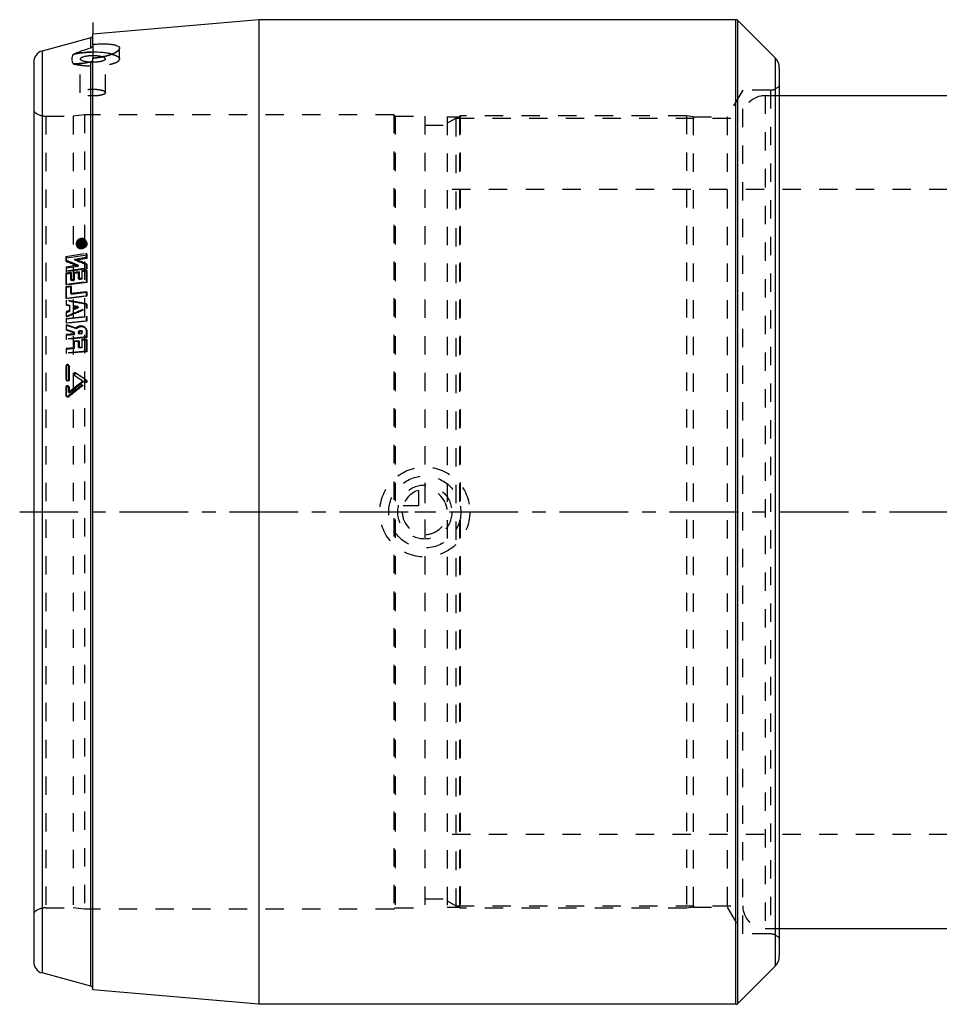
# Model space of a CAD drawing. Header units: millimetres. Extents: x 44 to 956, y 318 to 682.
# Tile 1 of 3: x 44 to 371, y 324 to 674. Entities that reach past the tile are written whole.
import ezdxf

# ---------------------------------------------------------------- set-up
doc = ezdxf.new("R2010")
doc.units = ezdxf.units.MM
doc.header["$LTSCALE"] = 65.185185
doc.linetypes.add('CENTER', pattern=[0.6, 0.375, -0.075, 0.075, -0.075])
doc.linetypes.add('HIDDEN', pattern=[0.2, 0.1, -0.1])
for name, color, linetype in [('FASEN', 7, 'CONTINUOUS'), ('KOERPER', 7, 'CONTINUOUS'), ('KONST.EL_MIT_GEO', 7, 'CONTINUOUS'), ('KURVEN', 7, 'CONTINUOUS'), ('L1', 7, 'CONTINUOUS')]:
    doc.layers.add(name, color=color, linetype=linetype)

msp = doc.modelspace()

# ---------------------------------------------------------------- linework, layer by layer
at = {"layer": 'FASEN', "color": 8, "linetype": 'HIDDEN'}
for p, q in [((196, 636.77), (199, 638.5)), ((199, 638.5), (199, 358.5)), ((196, 360.23), (199, 358.5))]:
    msp.add_line(p, q, dxfattribs=at)
at = {"layer": 'KOERPER', "color": 8, "linetype": 'HIDDEN'}
msp.add_line((309, 350.5), (314, 350.5), dxfattribs=at)
at = {"layer": 'KOERPER', "color": 7, "linetype": 'Continuous'}
msp.add_line((314, 350.5), (686, 350.5), dxfattribs=at)
at = {"layer": 'KONST.EL_MIT_GEO', "color": 7, "linetype": 'Continuous'}
for p, q in [((129, 673.5), (70, 668.34)), ((129, 673.5), (129, 323.5)), ((298.59, 673.5), (129, 673.5)), ((298.59, 323.5), (298.59, 673.5)), ((299.29, 323.79), (299.29, 673.21)), ((299.29, 673.21), (312.54, 659.96)), ((69.26, 667), (51.96, 662.36)), ((69.26, 663.45), (69.26, 667)), ((70, 664.39), (70, 668.34)), ((51.96, 662.36), (51.96, 334.64)), ((49, 658.5), (49, 338.5)), ((69.26, 330), (69.26, 658.55)), ((70, 328.66), (70, 659.84)), ((312.54, 659.96), (312.54, 337.04)), ((314, 656.43), (314, 340.57)), ((314, 646.5), (488.43, 646.5)), ((314, 350.5), (686, 350.5)), ((299.29, 323.79), (312.54, 337.04)), ((69.26, 330), (51.96, 334.64)), ((129, 323.5), (70, 328.66)), ((298.59, 323.5), (129, 323.5))]:
    msp.add_line(p, q, dxfattribs=at)
at = {"layer": 'KONST.EL_MIT_GEO', "color": 2, "linetype": 'CENTER'}
for p, q in [((70, 672.54), (70, 668.34)), ((70, 664.39), (70, 659.84))]:
    msp.add_line(p, q, dxfattribs=at)
at = {"layer": 'KONST.EL_MIT_GEO', "color": 8, "linetype": 'HIDDEN'}
for p, q in [((79.5, 659.52), (79.5, 663.35)), ((65.55, 647.54), (65.55, 659.52)), ((74.45, 647.54), (74.45, 659.52)), ((301, 648.5), (295.52, 639)), ((301, 348.5), (301, 648.5)), ((310.88, 648.5), (301, 648.5)), ((310.88, 648.5), (310.88, 348.5)), ((309, 646.5), (309, 350.5)), ((309, 646.5), (314, 646.5)), ((53.28, 639.2), (53.28, 357.8)), ((53.28, 639.2), (63, 639.2)), ((67, 639.7), (63, 639.2)), ((63, 639.2), (63, 357.8)), ((67, 639.7), (67, 357.3)), ((177, 639.7), (67, 639.7)), ((177, 639.7), (177, 357.3)), ((177, 639.7), (177.5, 639.2)), ((177.5, 639.2), (177.5, 357.8)), ((177.5, 639.2), (188, 639.2)), ((188, 639.2), (188, 357.8)), ((196, 639), (196, 358)), ((196, 639), (200.3, 639)), ((199, 638.5), (301, 638.5)), ((200.3, 639), (200.6, 639.3)), ((200.3, 639), (200.3, 358)), ((200.6, 639.3), (200.6, 357.7)), ((281, 639.3), (200.6, 639.3)), ((281, 639.3), (281, 357.7)), ((283.4, 639), (281, 639.3)), ((283.4, 639), (283.4, 358)), ((283.4, 639), (295.52, 639)), ((295.52, 639), (295.52, 358)), ((188, 636), (196, 636)), ((804, 613.1), (196, 613.1)), ((64.16, 593.43), (64.44, 592.8)), ((64.55, 593.61), (64.83, 592.97)), ((64.88, 594.42), (65.17, 593.75)), ((65.79, 594.4), (64.88, 594.42)), ((64.88, 594.42), (64.88, 594.18)), ((64.88, 594.18), (65.17, 593.53)), ((64.88, 594.18), (65.7, 594.16)), ((64.88, 593.91), (65.7, 594.05)), ((64.88, 593.91), (65.17, 593.27)), ((64.88, 593.91), (64.89, 593.68)), ((64.89, 593.68), (65.85, 593.84)), ((64.89, 593.68), (65.17, 593.04)), ((65.17, 593.53), (65.17, 593.75)), ((65.17, 593.75), (66.08, 593.74)), ((65.99, 593.51), (65.17, 593.53)), ((65.17, 593.27), (65.99, 593.4)), ((67.08, 593.35), (65.17, 593.04)), ((65.17, 593.04), (65.17, 593.27)), ((65.7, 594.16), (65.99, 593.51)), ((65.7, 594.16), (65.7, 594.05)), ((65.7, 594.05), (65.99, 593.4)), ((65.79, 594.4), (66.08, 593.74)), ((65.85, 593.84), (66.07, 593.87)), ((65.98, 594.21), (66.26, 593.56)), ((65.98, 594.09), (65.98, 594.21)), ((65.98, 594.09), (66.52, 594.18)), ((65.98, 594.09), (66.26, 593.44)), ((65.99, 593.4), (65.99, 593.51)), ((66.07, 593.87), (66.36, 593.92)), ((66.11, 594.58), (66.38, 594.62)), ((66.11, 594.58), (66.4, 593.91)), ((66.11, 594.35), (66.39, 594.39)), ((66.11, 594.35), (66.4, 593.69)), ((66.26, 593.56), (66.26, 593.44)), ((66.26, 593.44), (66.81, 593.53)), ((66.36, 593.92), (66.59, 593.96)), ((66.38, 594.62), (66.81, 593.65)), ((66.39, 594.39), (66.67, 593.73)), ((66.4, 593.91), (66.67, 593.96)), ((66.67, 593.73), (66.4, 593.69)), ((66.8, 593.68), (66.52, 594.33)), ((66.52, 594.3), (66.52, 594.18)), ((66.52, 594.18), (66.81, 593.53)), ((66.59, 593.96), (66.67, 593.97)), ((66.67, 593.97), (66.8, 593.99)), ((67.06, 593.78), (66.78, 594.44)), ((66.8, 594.34), (67.08, 593.69)), ((66.8, 593.99), (66.8, 594.34)), ((66.8, 593.99), (67.08, 593.35)), ((66.81, 593.53), (66.81, 593.65)), ((67.08, 593.69), (67.08, 593.35)), ((67.42, 594.1), (67.13, 594.77)), ((67.81, 594.27), (67.52, 594.94)), ((60.42, 589.35), (67.67, 590.47)), ((60.42, 589.35), (60.66, 588.83)), ((60.66, 588.83), (67.9, 589.96)), ((60.66, 587.47), (60.66, 588.83)), ((63.53, 588.41), (67.68, 589.04)), ((63.53, 588.41), (63.76, 587.94)), ((67.9, 588.57), (63.76, 587.94)), ((67.67, 590.47), (67.9, 589.96)), ((67.68, 589.04), (67.9, 588.57)), ((67.9, 589.96), (67.9, 588.57)), ((60.44, 587.94), (60.66, 587.47)), ((60.46, 585.7), (64.61, 586.31)), ((60.46, 585.7), (60.66, 585.28)), ((60.47, 584.27), (67.71, 585.32)), ((60.66, 585.28), (64.81, 585.9)), ((60.66, 583.89), (60.66, 585.28)), ((67.9, 584.93), (60.66, 583.89)), ((64.61, 586.31), (64.81, 585.9)), ((66.08, 584.36), (67.72, 584.59)), ((67.7, 586.77), (67.9, 586.35)), ((67.71, 585.32), (67.9, 584.93)), ((67.72, 584.59), (67.9, 584.22)), ((67.9, 586.35), (67.9, 584.93)), ((60.47, 584.27), (60.66, 583.89)), ((60.48, 583.55), (62.12, 583.79)), ((60.48, 583.55), (60.66, 583.18)), ((60.66, 583.18), (62.3, 583.42)), ((60.66, 579.15), (60.66, 583.18)), ((62.12, 583.79), (62.3, 583.42)), ((62.13, 581.13), (63.3, 581.29)), ((62.13, 581.13), (62.3, 580.81)), ((62.3, 583.42), (62.3, 580.81)), ((63.28, 583.71), (64.92, 583.95)), ((63.28, 583.71), (63.46, 583.35)), ((63.3, 581.29), (63.46, 580.97)), ((63.46, 583.35), (65.1, 583.58)), ((63.46, 580.97), (63.46, 583.35)), ((64.92, 583.95), (65.1, 583.58)), ((64.94, 581.52), (66.1, 581.68)), ((64.94, 581.52), (65.1, 581.2)), ((65.1, 583.58), (65.1, 581.2)), ((65.1, 581.2), (66.26, 581.36)), ((66.08, 584.36), (66.26, 583.99)), ((66.1, 581.68), (66.26, 581.36)), ((66.26, 583.99), (67.9, 584.22)), ((66.26, 581.36), (66.26, 583.99)), ((67.9, 584.22), (67.9, 580.13)), ((60.5, 579.45), (67.75, 580.42)), ((60.5, 579.45), (60.66, 579.15)), ((60.51, 578.71), (62.15, 578.93)), ((60.51, 578.71), (60.66, 578.43)), ((67.9, 580.13), (60.66, 579.15)), ((60.66, 578.43), (62.3, 578.65)), ((60.66, 574.29), (60.66, 578.43)), ((62.15, 578.93), (62.3, 578.65)), ((62.3, 580.81), (63.46, 580.97)), ((62.3, 578.65), (62.3, 575.97)), ((67.75, 580.42), (67.9, 580.13)), ((60.52, 574.53), (67.77, 575.44)), ((60.52, 574.53), (60.66, 574.29)), ((67.9, 575.2), (60.66, 574.29)), ((62.16, 576.23), (67.76, 576.94)), ((62.16, 576.23), (62.3, 575.97)), ((62.3, 575.97), (67.9, 576.69)), ((67.76, 576.94), (67.9, 576.69)), ((67.77, 575.44), (67.9, 575.2)), ((67.9, 576.69), (67.9, 575.2)), ((60.52, 573.79), (60.66, 573.55)), ((60.53, 572.22), (60.66, 571.99)), ((60.66, 571.99), (60.66, 573.55)), ((61.69, 572.01), (61.82, 571.79)), ((61.82, 569.94), (61.82, 571.79)), ((63.33, 570.84), (63.33, 571.72)), ((63.33, 571.72), (63.46, 571.5)), ((63.33, 570.84), (63.46, 570.62)), ((63.46, 571.5), (63.46, 570.62)), ((64.8, 571.45), (64.93, 571.23)), ((67.77, 571.09), (67.77, 572.5)), ((67.77, 572.5), (67.9, 572.29)), ((67.77, 571.09), (67.9, 570.88)), ((67.9, 572.29), (67.9, 570.88)), ((60.53, 569.67), (60.53, 568.08)), ((60.53, 569.67), (60.66, 569.46)), ((60.53, 567.32), (67.77, 568.12)), ((60.53, 568.08), (60.66, 567.88)), ((60.53, 567.32), (60.53, 565.79)), ((60.53, 567.32), (60.66, 567.12)), ((60.66, 567.88), (60.66, 569.46)), ((60.66, 567.12), (67.9, 567.92)), ((60.66, 565.59), (60.66, 567.12)), ((61.69, 570.15), (61.82, 569.94)), ((67.77, 566.57), (67.77, 568.12)), ((67.77, 568.12), (67.9, 567.92)), ((67.9, 567.92), (67.9, 566.37)), ((60.53, 565.79), (67.77, 566.57)), ((60.53, 565.79), (60.66, 565.59)), ((60.53, 565.03), (60.66, 564.83)), ((67.9, 566.37), (60.66, 565.59)), ((60.66, 563.14), (60.66, 564.83)), ((64.01, 563.86), (64.14, 563.67)), ((67.56, 563.62), (67.43, 563.82)), ((67.77, 566.57), (67.9, 566.37)), ((67.76, 560.71), (60.51, 560.02)), ((60.51, 560.02), (60.66, 559.82)), ((60.52, 563.33), (60.66, 563.14)), ((63.32, 561.85), (60.52, 561.57)), ((60.52, 561.57), (60.66, 561.38)), ((60.66, 561.38), (63.46, 561.65)), ((60.66, 559.82), (60.66, 561.38)), ((67.9, 560.52), (60.66, 559.82)), ((63.32, 562.38), (63.46, 562.19)), ((63.32, 562.38), (63.32, 561.85)), ((63.32, 561.85), (63.46, 561.65)), ((63.46, 561.65), (63.46, 562.19)), ((64.96, 562.44), (65.1, 562.25)), ((64.96, 562.01), (64.96, 562.44)), ((66.12, 562.12), (64.96, 562.01)), ((64.96, 562.01), (65.1, 561.82)), ((65.1, 562.25), (65.1, 561.82)), ((65.1, 561.82), (66.26, 561.93)), ((66.17, 562.65), (66.03, 562.84)), ((66.12, 562.56), (66.26, 562.36)), ((66.12, 562.56), (66.12, 562.12)), ((66.12, 562.12), (66.26, 561.93)), ((66.26, 561.93), (66.26, 562.36)), ((67.76, 562.72), (67.9, 562.53)), ((67.76, 560.71), (67.9, 560.52)), ((67.9, 562.53), (67.9, 560.52)), ((63.3, 556.88), (60.5, 556.63)), ((60.5, 556.63), (60.66, 556.43)), ((60.66, 556.43), (63.46, 556.68)), ((63.3, 556.88), (63.46, 556.68)), ((64.95, 559.4), (63.31, 559.24)), ((63.31, 559.24), (63.46, 559.05)), ((63.46, 559.05), (65.1, 559.2)), ((63.46, 556.68), (63.46, 559.05)), ((66.1, 557.13), (64.94, 557.03)), ((64.94, 557.03), (65.1, 556.83)), ((64.95, 559.4), (65.1, 559.2)), ((65.1, 559.2), (65.1, 556.83)), ((65.1, 556.83), (66.26, 556.93)), ((66.1, 557.13), (66.26, 556.93)), ((67.75, 559.92), (66.11, 559.77)), ((66.11, 559.77), (66.26, 559.57)), ((66.26, 559.57), (67.9, 559.72)), ((66.26, 556.93), (66.26, 559.57)), ((67.75, 559.92), (67.9, 559.72)), ((67.9, 559.72), (67.9, 555.48)), ((67.73, 555.68), (60.49, 555.06)), ((60.49, 555.06), (60.66, 554.86)), ((60.66, 554.86), (60.66, 556.43)), ((67.9, 555.48), (60.66, 554.86)), ((67.73, 555.68), (67.9, 555.48)), ((60.45, 550.4), (60.66, 550.18)), ((60.66, 545.49), (60.66, 550.18)), ((61.5, 550.55), (61.29, 550.76)), ((61.41, 550.47), (61.62, 550.25)), ((61.62, 550.25), (61.62, 545.56)), ((63.34, 547.15), (63.58, 546.92)), ((63.4, 547.1), (63.63, 546.88)), ((63.98, 547.9), (64.21, 547.67)), ((60.38, 542.89), (60.66, 542.66)), ((60.41, 545.72), (60.66, 545.49)), ((60.56, 545.39), (60.81, 545.16)), ((60.66, 539.81), (60.66, 542.66)), ((61.46, 543.06), (61.18, 543.29)), ((61.34, 542.95), (61.62, 542.72)), ((61.37, 545.78), (61.62, 545.56)), ((61.62, 542.72), (61.62, 540.81)), ((66.37, 545.08), (66.63, 544.85)), ((67.45, 545.54), (67.71, 545.31)), ((67.45, 544.76), (67.71, 544.53)), ((67.75, 545.27), (67.5, 545.51)), ((60.35, 540.05), (60.66, 539.81)), ((60.53, 539.68), (60.84, 539.45)), ((61.11, 539.71), (61.43, 539.47)), ((61.32, 541.05), (61.62, 540.81)), ((804, 383.9), (196, 383.9)), ((188, 361), (196, 361)), ((53.28, 357.8), (63, 357.8)), ((67, 357.3), (63, 357.8)), ((177, 357.3), (67, 357.3)), ((177, 357.3), (177.5, 357.8)), ((177.5, 357.8), (188, 357.8)), ((196, 358), (200.3, 358)), ((199, 358.5), (301, 358.5)), ((200.3, 358), (200.6, 357.7)), ((281, 357.7), (200.6, 357.7)), ((283.4, 358), (281, 357.7)), ((283.4, 358), (295.52, 358)), ((295.52, 358), (301, 348.5)), ((309, 350.5), (314, 350.5)), ((310.88, 348.5), (301, 348.5))]:
    msp.add_line(p, q, dxfattribs=at)
at = {"layer": 'KONST.EL_MIT_GEO', "color": 7, "linetype": 'Continuous'}
for centre, radius, start, end in [((298.59, 672.5), 1, 45, 90), ((69, 667.96), 1, 285, 360), ((53, 658.5), 4, 105, 180), ((309, 656.43), 5, 0, 45), ((309, 340.57), 5, 315, 360), ((53, 338.5), 4, 180, 255), ((69, 329.04), 1, 0, 75), ((298.59, 324.5), 1, 270, 315)]:
    msp.add_arc(centre, radius, start, end, dxfattribs=at)
at = {"layer": 'KONST.EL_MIT_GEO', "color": 8, "linetype": 'HIDDEN'}
for centre, radius, start, end in [((78.86, 663.35), 0.643, 357.3354, 359.9948), ((61.93, 689.75), 32.05, 282.1466, 283.0031), ((69.93, 674), 15.64, 265.3974, 266.7901), ((70, 675.32), 16.95, 266.8118, 270.0053), ((69.97, 674.62), 16.26, 266.7833, 267.2374), ((61.83, 690.2), 32.51, 283.0015, 283.2094), ((70, 675.24), 16.88, 267.2444, 270.0144), ((63.71, 669.07), 11.24, 266.3527, 267.5288), ((310.88, 652.5), 4, 270, 321.3178), ((309, 638.5), 8, 90, 180), ((53.28, 645.2), 6, 224.427, 270), ((-66.67, 252), 360.73, 68.1299, 68.8419), ((-68.76, 251.26), 360.62, 68.2953, 69.0067), ((-49.3, 291.05), 316.15, 68.8431, 69.6472), ((-46.78, 292.58), 315.37, 68.6751, 69.4821), ((-1808.23, 570.36), 1876, 0.30747, 0.43473), ((-1753, 569.62), 1813.53, 0.31051, 0.44026), ((-1856.14, 569.06), 1916.67, 0.16365, 0.28866), ((-57.12, -111.57), 695.38, 79.65342, 80.25997), ((-449.64, 1804.03), 1337.11, 292.42952, 292.76574), ((-49.87, -78.96), 661.81, 79.7491, 80.38583), ((-499.06, 1926.89), 1469.76, 292.38461, 292.69038), ((-60.26, -112.34), 695.14, 79.6356, 79.75864), ((-53.6, -82.45), 664.34, 79.72268, 79.85134), ((-94.03, 97.18), 492.72, 71.2916, 71.7181), ((-89.04, 110.63), 478.23, 71.3181, 71.7579), ((-97, 94.67), 494.42, 71.0789, 71.4214), ((-92.93, 105.52), 482.7, 71.0953, 71.4465), ((63.63, 547.45), 0.417, 226.2409, 236.0478), ((-159.25, 216.06), 398.95, 55.56, 56.0768), ((63.87, 547.23), 0.423, 226.238, 236.1617), ((-175.44, 189.86), 429.67, 55.7095, 56.1922), ((-158.07, 216.73), 398.72, 55.555, 56.159), ((-171.83, 194.21), 425.03, 55.6967, 56.2666), ((-583.55, 1354.44), 1038.93, 308.35263, 308.79971), ((-588.42, 1360.88), 1046.08, 308.39765, 308.75189), ((-586.58, 1350.72), 1038.28, 308.61701, 309.06225), ((-591.16, 1356.73), 1044.91, 308.66177, 309.01482), ((67.22, 545.2), 0.414, 47.8993, 55.5272), ((67.47, 544.96), 0.42, 47.8983, 55.6684), ((53.28, 351.8), 6, 90, 135.573), ((309, 358.5), 8, 180, 270), ((310.88, 344.5), 4, 38.6822, 90)]:
    msp.add_arc(centre, radius, start, end, dxfattribs=at)
at = {"layer": 'KONST.EL_MIT_GEO', "color": 7, "linetype": 'Continuous'}
for points, knots in [([(63, 661.18), (63.43, 661.4), (64.38, 661.82), (66.45, 662.62), (68.11, 663.13), (69.26, 663.45)], [0, 0, 0, 0, 0.2197, 0.465136, 1, 1, 1, 1]), ([(76.72, 661.25), (76.23, 661.38), (75.18, 661.6), (72.87, 661.9), (69.81, 662.03), (66.76, 661.87), (64.49, 661.54), (63.47, 661.31), (63, 661.18)], [0, 0, 0, 0, 0.109486, 0.233099, 0.504178, 0.773053, 0.89402, 1, 1, 1, 1]), ([(70, 664.39), (70, 664.29), (69.96, 664.07), (69.81, 663.79), (69.56, 663.57), (69.36, 663.48), (69.26, 663.45)], [0, 0, 0, 0, 0.246127, 0.494299, 0.745829, 1, 1, 1, 1]), ([(70, 664.75), (70.62, 664.81), (71.83, 664.88), (73.58, 664.92), (75.21, 664.88), (76.63, 664.76), (77.81, 664.55), (78.61, 664.3), (79.08, 664.03), (79.32, 663.83), (79.47, 663.6), (79.5, 663.43), (79.5, 663.35)], [0, 0, 0, 0, 0.184984, 0.36244, 0.52604, 0.670145, 0.790174, 0.883248, 0.919718, 0.950173, 0.976084, 1, 1, 1, 1]), ([(79.5, 663.35), (79.5, 663.27), (79.46, 663.09), (79.31, 662.83), (79.08, 662.56), (78.62, 662.17), (77.83, 661.71), (76.65, 661.2), (75.22, 660.74), (73.6, 660.34), (71.84, 660.03), (70.62, 659.89), (70, 659.84)], [0, 0, 0, 0, 0.024003, 0.051842, 0.085132, 0.124647, 0.222979, 0.345929, 0.490084, 0.650812, 0.822734, 1, 1, 1, 1]), ([(63, 661.18), (62.85, 660.92), (62.62, 660.38), (62.5, 659.52), (62.62, 658.65), (62.85, 658.12), (63, 657.85)], [0, 0, 0, 0, 0.258161, 0.5, 0.741839, 1, 1, 1, 1]), ([(69.26, 658.55), (68.14, 658.28), (66.5, 657.99), (64.4, 657.82), (63.44, 657.83), (63, 657.85)], [0, 0, 0, 0, 0.546713, 0.788947, 1, 1, 1, 1]), ([(73.28, 660.29), (72.94, 660.39), (72.19, 660.54), (70.98, 660.66), (69.69, 660.68), (68.62, 660.62), (67.8, 660.52), (67.25, 660.43), (66.76, 660.31), (66.35, 660.18), (66.01, 660.04), (65.76, 659.88), (65.59, 659.71), (65.55, 659.58), (65.55, 659.52)], [0, 0, 0, 0, 0.130642, 0.284092, 0.447896, 0.608444, 0.68332, 0.752528, 0.814727, 0.868813, 0.914023, 0.950125, 0.977863, 1, 1, 1, 1]), ([(68.68, 658.42), (68.25, 658.45), (67.65, 658.52), (66.9, 658.68), (66.44, 658.82), (66.07, 658.97), (65.79, 659.13), (65.6, 659.31), (65.55, 659.45), (65.55, 659.52)], [0, 0, 0, 0, 0.366931, 0.526631, 0.665863, 0.782239, 0.874761, 0.945, 1, 1, 1, 1]), ([(69.26, 658.55), (69.46, 658.6), (69.85, 658.83), (70, 659.27), (70, 659.47)], [0, 0, 0, 0, 0.50358, 1, 1, 1, 1])]:
    msp.add_open_spline(points, degree=3, knots=knots, dxfattribs=at)
at = {"layer": 'KONST.EL_MIT_GEO', "color": 8, "linetype": 'HIDDEN'}
for points, knots in [([(63, 661.18), (63.72, 661.38), (65.33, 661.7), (67.9, 661.95), (70.66, 662), (72.95, 661.88), (74.7, 661.66), (75.87, 661.46), (76.91, 661.22), (77.8, 660.94), (78.52, 660.63), (78.99, 660.33), (79.26, 660.08), (79.43, 659.85), (79.5, 659.64), (79.5, 659.52)], [0, 0, 0, 0, 0.130601, 0.28402, 0.447807, 0.608346, 0.68322, 0.752428, 0.814627, 0.868714, 0.913924, 0.950026, 0.964873, 0.977865, 1, 1, 1, 1]), ([(74.04, 660.46), (74.79, 660.63), (75.85, 660.92), (77.16, 661.42), (77.95, 661.79), (78.6, 662.17), (79.16, 662.61), (79.49, 663.05), (79.5, 663.32)], [0, 0, 0, 0, 0.360738, 0.517778, 0.655816, 0.773026, 0.868571, 1, 1, 1, 1]), ([(63, 657.85), (63.72, 657.65), (65.33, 657.34), (67.9, 657.08), (70.66, 657.03), (72.95, 657.16), (74.7, 657.37), (75.87, 657.57), (76.91, 657.82), (77.8, 658.1), (78.52, 658.41), (78.99, 658.7), (79.26, 658.96), (79.43, 659.19), (79.5, 659.39), (79.5, 659.52)], [0, 0, 0, 0, 0.130601, 0.28402, 0.447807, 0.608346, 0.68322, 0.752428, 0.814627, 0.868714, 0.913924, 0.950026, 0.964873, 0.977865, 1, 1, 1, 1]), ([(63.23, 657.84), (63.62, 657.83), (64.46, 657.83), (66.29, 657.97), (67.71, 658.21), (68.68, 658.42)], [0, 0, 0, 0, 0.215646, 0.458153, 1, 1, 1, 1]), ([(74.45, 659.52), (74.45, 659.7), (74.21, 659.91), (73.92, 660.07), (73.6, 660.2), (73.11, 660.35), (72.44, 660.49), (71.68, 660.59), (70.86, 660.65), (70, 660.68), (69.14, 660.65), (68.32, 660.59), (67.56, 660.49), (66.89, 660.35), (66.4, 660.2), (66.08, 660.07), (65.79, 659.91), (65.55, 659.7), (65.55, 659.52)], [0, 0, 0, 0, 0.058325, 0.080657, 0.106316, 0.167201, 0.239532, 0.321023, 0.408881, 0.5, 0.591119, 0.678977, 0.760468, 0.832799, 0.893684, 0.919343, 0.941675, 1, 1, 1, 1]), ([(70, 659.84), (70.35, 659.86), (71.7, 660), (73.05, 660.23), (74.04, 660.46)], [0, 0, 0, 0, 0.256049, 1, 1, 1, 1]), ([(74.45, 659.52), (74.45, 659.33), (74.21, 659.12), (73.92, 658.97), (73.6, 658.83), (73.11, 658.68), (72.44, 658.55), (71.68, 658.44), (70.86, 658.38), (70.29, 658.36), (70, 658.36)], [0, 0, 0, 0, 0.11665, 0.161314, 0.212631, 0.334401, 0.479065, 0.642047, 0.817763, 1, 1, 1, 1]), ([(74.45, 659.52), (74.45, 659.59), (74.4, 659.71), (74.28, 659.84), (74.08, 659.99), (73.75, 660.15), (73.45, 660.25), (73.28, 660.29)], [0, 0, 0, 0, 0.153101, 0.248529, 0.361149, 0.642793, 1, 1, 1, 1]), ([(74.45, 647.54), (74.45, 647.72), (74.21, 647.93), (73.92, 648.09), (73.6, 648.23), (73.11, 648.37), (72.44, 648.51), (71.68, 648.61), (70.86, 648.68), (70, 648.7), (69.14, 648.68), (68.32, 648.61), (67.56, 648.51), (66.89, 648.37), (66.4, 648.23), (66.08, 648.09), (65.79, 647.93), (65.55, 647.72), (65.55, 647.54)], [0, 0, 0, 0, 0.058325, 0.080657, 0.106316, 0.167201, 0.239532, 0.321023, 0.408881, 0.5, 0.591119, 0.678977, 0.760468, 0.832799, 0.893684, 0.919343, 0.941675, 1, 1, 1, 1]), ([(74.45, 647.54), (74.45, 647.35), (74.21, 647.14), (73.92, 646.99), (73.6, 646.85), (73.11, 646.71), (72.44, 646.57), (71.68, 646.46), (70.86, 646.4), (70, 646.38), (69.14, 646.4), (68.32, 646.46), (67.56, 646.57), (66.89, 646.71), (66.4, 646.85), (66.08, 646.99), (65.79, 647.14), (65.55, 647.35), (65.55, 647.54)], [0, 0, 0, 0, 0.058325, 0.080657, 0.106316, 0.167201, 0.239532, 0.321023, 0.408881, 0.5, 0.591119, 0.678977, 0.760468, 0.832799, 0.893684, 0.919343, 0.941675, 1, 1, 1, 1]), ([(65.82, 595.69), (65.54, 595.65), (64.99, 595.44), (64.45, 594.97), (64.18, 594.5), (64.06, 594.13), (64.05, 593.77), (64.12, 593.54), (64.16, 593.43)], [0, 0, 0, 0, 0.27088, 0.53529, 0.660054, 0.778396, 0.890914, 1, 1, 1, 1]), ([(64.55, 593.61), (64.52, 593.69), (64.47, 593.86), (64.47, 594.15), (64.56, 594.43), (64.77, 594.79), (65.19, 595.15), (65.61, 595.31), (65.82, 595.34)], [0, 0, 0, 0, 0.109035, 0.221549, 0.339918, 0.464719, 0.729167, 1, 1, 1, 1]), ([(67.52, 594.94), (67.46, 595.08), (67.28, 595.34), (66.86, 595.61), (66.36, 595.73), (66, 595.72), (65.82, 595.69)], [0, 0, 0, 0, 0.228407, 0.467686, 0.725238, 1, 1, 1, 1]), ([(65.82, 595.34), (65.96, 595.37), (66.24, 595.38), (66.63, 595.28), (66.94, 595.08), (67.08, 594.87), (67.13, 594.77)], [0, 0, 0, 0, 0.274629, 0.532156, 0.771518, 1, 1, 1, 1]), ([(66.13, 594.98), (66.31, 595.01), (66.66, 595.02), (67.16, 594.91), (67.57, 594.66), (67.75, 594.4), (67.81, 594.27)], [0, 0, 0, 0, 0.278195, 0.537325, 0.775365, 1, 1, 1, 1]), ([(64.16, 593.43), (64.21, 593.32), (64.34, 593.11), (64.53, 592.95), (64.64, 592.89)], [0, 0, 0, 0, 0.492575, 1, 1, 1, 1]), ([(64.44, 592.8), (64.4, 592.9), (64.34, 593.12), (64.36, 593.48), (64.47, 593.83), (64.76, 594.28), (65.3, 594.74), (65.85, 594.93), (66.13, 594.98)], [0, 0, 0, 0, 0.106893, 0.217517, 0.334739, 0.459301, 0.725723, 1, 1, 1, 1]), ([(66.13, 592.08), (65.95, 592.05), (65.59, 592.04), (65.1, 592.15), (64.69, 592.41), (64.5, 592.67), (64.44, 592.8)], [0, 0, 0, 0, 0.276759, 0.535579, 0.77449, 1, 1, 1, 1]), ([(65.86, 593.02), (65.72, 593), (65.44, 592.99), (65.06, 593.09), (64.74, 593.3), (64.6, 593.5), (64.55, 593.61)], [0, 0, 0, 0, 0.273759, 0.531121, 0.771016, 1, 1, 1, 1]), ([(64.64, 592.89), (64.72, 592.84), (65.1, 592.65), (65.54, 592.62), (65.86, 592.67)], [0, 0, 0, 0, 0.237016, 1, 1, 1, 1]), ([(64.83, 592.97), (64.8, 593.05), (64.75, 593.22), (64.77, 593.49), (64.86, 593.76), (65.07, 594.11), (65.5, 594.46), (65.91, 594.61), (66.13, 594.65)], [0, 0, 0, 0, 0.106827, 0.217447, 0.334707, 0.459317, 0.725782, 1, 1, 1, 1]), ([(66.13, 592.41), (65.99, 592.39), (65.72, 592.38), (65.33, 592.47), (65.02, 592.67), (64.88, 592.87), (64.83, 592.97)], [0, 0, 0, 0, 0.276924, 0.535779, 0.774591, 1, 1, 1, 1]), ([(67.13, 594.77), (67.17, 594.69), (67.21, 594.51), (67.2, 594.23), (67.12, 593.95), (66.91, 593.58), (66.49, 593.22), (66.07, 593.06), (65.86, 593.02)], [0, 0, 0, 0, 0.1087, 0.221188, 0.339737, 0.46479, 0.729476, 1, 1, 1, 1]), ([(65.86, 592.67), (65.98, 592.69), (66.47, 592.81), (66.91, 593.09), (67.16, 593.37)], [0, 0, 0, 0, 0.251488, 1, 1, 1, 1]), ([(65.98, 594.21), (65.98, 594.22), (65.99, 594.29), (66.06, 594.34), (66.11, 594.35)], [0, 0, 0, 0, 0.232252, 1, 1, 1, 1]), ([(66.08, 593.74), (66.1, 593.76), (66.19, 593.85), (66.31, 593.9), (66.4, 593.91)], [0, 0, 0, 0, 0.245608, 1, 1, 1, 1]), ([(66.13, 594.65), (66.27, 594.67), (66.54, 594.68), (66.92, 594.59), (67.24, 594.4), (67.38, 594.2), (67.42, 594.1)], [0, 0, 0, 0, 0.278027, 0.53712, 0.775263, 1, 1, 1, 1]), ([(67.81, 594.27), (67.86, 594.17), (67.92, 593.94), (67.9, 593.59), (67.78, 593.24), (67.5, 592.78), (66.95, 592.32), (66.41, 592.12), (66.13, 592.08)], [0, 0, 0, 0, 0.106328, 0.216927, 0.33447, 0.459453, 0.726235, 1, 1, 1, 1]), ([(67.42, 594.1), (67.46, 594.02), (67.5, 593.85), (67.49, 593.58), (67.4, 593.31), (67.18, 592.95), (66.76, 592.6), (66.35, 592.45), (66.13, 592.41)], [0, 0, 0, 0, 0.106392, 0.216994, 0.334499, 0.459434, 0.726176, 1, 1, 1, 1]), ([(66.26, 593.56), (66.26, 593.57), (66.28, 593.64), (66.35, 593.68), (66.4, 593.69)], [0, 0, 0, 0, 0.228443, 1, 1, 1, 1]), ([(66.78, 594.44), (66.75, 594.51), (66.62, 594.62), (66.46, 594.64), (66.38, 594.62)], [0, 0, 0, 0, 0.468456, 1, 1, 1, 1]), ([(66.39, 594.39), (66.41, 594.4), (66.47, 594.39), (66.51, 594.35), (66.52, 594.33)], [0, 0, 0, 0, 0.531446, 1, 1, 1, 1]), ([(66.67, 593.96), (66.75, 593.97), (66.91, 593.96), (67.04, 593.85), (67.06, 593.78)], [0, 0, 0, 0, 0.53667, 1, 1, 1, 1]), ([(66.67, 593.73), (66.7, 593.74), (66.75, 593.73), (66.8, 593.7), (66.8, 593.68)], [0, 0, 0, 0, 0.536537, 1, 1, 1, 1]), ([(67.16, 593.37), (67.26, 593.48), (67.44, 593.73), (67.6, 594.14), (67.64, 594.56), (67.57, 594.82), (67.52, 594.94)], [0, 0, 0, 0, 0.271602, 0.527897, 0.769006, 1, 1, 1, 1]), ([(62.13, 581.13), (62.13, 581.35), (62.13, 582.24), (62.12, 583.12), (62.12, 583.79)], [0, 0, 0, 0, 0.25103, 1, 1, 1, 1]), ([(63.28, 583.71), (63.28, 583.51), (63.29, 582.7), (63.29, 581.9), (63.3, 581.29)], [0, 0, 0, 0, 0.24906, 1, 1, 1, 1]), ([(64.94, 581.52), (64.93, 581.72), (64.93, 582.53), (64.92, 583.34), (64.92, 583.95)], [0, 0, 0, 0, 0.250936, 1, 1, 1, 1]), ([(66.08, 584.36), (66.08, 584.13), (66.09, 583.24), (66.09, 582.35), (66.1, 581.68)], [0, 0, 0, 0, 0.248962, 1, 1, 1, 1]), ([(62.16, 576.23), (62.16, 576.45), (62.15, 577.35), (62.15, 578.26), (62.15, 578.93)], [0, 0, 0, 0, 0.25095, 1, 1, 1, 1]), ([(67.43, 563.82), (67.25, 564.06), (66.76, 564.48), (65.8, 564.69), (64.81, 564.49), (64.24, 564.1), (64.01, 563.86)], [0, 0, 0, 0, 0.23505, 0.480224, 0.737481, 1, 1, 1, 1]), ([(64.14, 563.67), (64.38, 563.91), (64.95, 564.29), (65.94, 564.5), (66.89, 564.29), (67.39, 563.87), (67.56, 563.62)], [0, 0, 0, 0, 0.262271, 0.519249, 0.764456, 1, 1, 1, 1]), ([(67.76, 562.72), (67.77, 562.92), (67.71, 563.31), (67.54, 563.66), (67.43, 563.82)], [0, 0, 0, 0, 0.504982, 1, 1, 1, 1]), ([(67.56, 563.62), (67.68, 563.46), (67.85, 563.11), (67.9, 562.72), (67.9, 562.53)], [0, 0, 0, 0, 0.494977, 1, 1, 1, 1]), ([(64.96, 562.44), (64.96, 562.56), (65.05, 562.81), (65.32, 563), (65.56, 563.06), (65.75, 563.05), (65.91, 562.97), (66, 562.89), (66.03, 562.84)], [0, 0, 0, 0, 0.248597, 0.507841, 0.63697, 0.762063, 0.882379, 1, 1, 1, 1]), ([(65.1, 562.25), (65.1, 562.37), (65.19, 562.62), (65.46, 562.81), (65.7, 562.87), (65.89, 562.85), (66.05, 562.78), (66.14, 562.7), (66.17, 562.65)], [0, 0, 0, 0, 0.248932, 0.507827, 0.636718, 0.761687, 0.882095, 1, 1, 1, 1]), ([(66.03, 562.84), (66.08, 562.78), (66.12, 562.68), (66.12, 562.58), (66.12, 562.56)], [0, 0, 0, 0, 0.744567, 1, 1, 1, 1]), ([(66.17, 562.65), (66.22, 562.59), (66.26, 562.49), (66.26, 562.39), (66.26, 562.36)], [0, 0, 0, 0, 0.744626, 1, 1, 1, 1]), ([(63.31, 559.24), (63.31, 559.05), (63.31, 558.26), (63.3, 557.47), (63.3, 556.88)], [0, 0, 0, 0, 0.249449, 1, 1, 1, 1]), ([(64.94, 557.03), (64.94, 557.23), (64.94, 558.02), (64.95, 558.8), (64.95, 559.4)], [0, 0, 0, 0, 0.250548, 1, 1, 1, 1]), ([(66.11, 559.77), (66.11, 559.55), (66.11, 558.67), (66.1, 557.79), (66.1, 557.13)], [0, 0, 0, 0, 0.249385, 1, 1, 1, 1]), ([(67.73, 555.68), (67.73, 556.04), (67.74, 557.45), (67.75, 558.86), (67.75, 559.92)], [0, 0, 0, 0, 0.250959, 1, 1, 1, 1]), ([(60.45, 550.4), (60.45, 550.01), (60.44, 548.45), (60.42, 546.89), (60.41, 545.72)], [0, 0, 0, 0, 0.249122, 1, 1, 1, 1]), ([(61.29, 550.76), (61.26, 550.8), (61.19, 550.85), (61.05, 550.9), (60.91, 550.9), (60.72, 550.84), (60.52, 550.69), (60.46, 550.49), (60.45, 550.4)], [0, 0, 0, 0, 0.119395, 0.240908, 0.365819, 0.493556, 0.749841, 1, 1, 1, 1]), ([(60.66, 550.18), (60.66, 550.27), (60.72, 550.47), (60.92, 550.63), (61.11, 550.68), (61.26, 550.68), (61.39, 550.64), (61.47, 550.58), (61.5, 550.55)], [0, 0, 0, 0, 0.250895, 0.506413, 0.633655, 0.758296, 0.879975, 1, 1, 1, 1]), ([(61.41, 550.47), (61.41, 550.5), (61.4, 550.6), (61.35, 550.71), (61.29, 550.76)], [0, 0, 0, 0, 0.256195, 1, 1, 1, 1]), ([(61.37, 545.78), (61.37, 546.18), (61.39, 547.74), (61.4, 549.3), (61.41, 550.47)], [0, 0, 0, 0, 0.250864, 1, 1, 1, 1]), ([(61.5, 550.55), (61.55, 550.49), (61.61, 550.39), (61.62, 550.28), (61.62, 550.25)], [0, 0, 0, 0, 0.743998, 1, 1, 1, 1]), ([(63.98, 547.9), (63.88, 547.96), (63.63, 547.99), (63.35, 547.84), (63.23, 547.63), (63.2, 547.46), (63.23, 547.28), (63.3, 547.19), (63.34, 547.15)], [0, 0, 0, 0, 0.243788, 0.500043, 0.629567, 0.756148, 0.879102, 1, 1, 1, 1]), ([(63.58, 546.92), (63.54, 546.96), (63.47, 547.06), (63.43, 547.23), (63.46, 547.41), (63.58, 547.62), (63.86, 547.77), (64.11, 547.74), (64.21, 547.67)], [0, 0, 0, 0, 0.121721, 0.245507, 0.372521, 0.501864, 0.756595, 1, 1, 1, 1]), ([(60.38, 542.89), (60.38, 542.66), (60.37, 541.71), (60.36, 540.76), (60.35, 540.05)], [0, 0, 0, 0, 0.24955, 1, 1, 1, 1]), ([(61.18, 543.29), (61.15, 543.32), (61.07, 543.37), (60.94, 543.4), (60.8, 543.39), (60.62, 543.33), (60.44, 543.17), (60.38, 542.98), (60.38, 542.89)], [0, 0, 0, 0, 0.120314, 0.242513, 0.367337, 0.49438, 0.74911, 1, 1, 1, 1]), ([(60.41, 545.72), (60.41, 545.66), (60.44, 545.54), (60.51, 545.43), (60.56, 545.39)], [0, 0, 0, 0, 0.504169, 1, 1, 1, 1]), ([(60.56, 545.39), (60.59, 545.36), (60.67, 545.31), (60.8, 545.28), (60.94, 545.29), (61.12, 545.34), (61.31, 545.5), (61.37, 545.69), (61.37, 545.78)], [0, 0, 0, 0, 0.120096, 0.242135, 0.366998, 0.494236, 0.749399, 1, 1, 1, 1]), ([(60.81, 545.16), (60.76, 545.2), (60.69, 545.31), (60.66, 545.43), (60.66, 545.49)], [0, 0, 0, 0, 0.495898, 1, 1, 1, 1]), ([(60.66, 542.66), (60.66, 542.75), (60.72, 542.94), (60.9, 543.1), (61.08, 543.16), (61.21, 543.16), (61.35, 543.14), (61.42, 543.09), (61.46, 543.06)], [0, 0, 0, 0, 0.251794, 0.505644, 0.632109, 0.756603, 0.878953, 1, 1, 1, 1]), ([(61.62, 545.56), (61.62, 545.46), (61.56, 545.27), (61.37, 545.11), (61.19, 545.06), (61.05, 545.05), (60.92, 545.08), (60.84, 545.13), (60.81, 545.16)], [0, 0, 0, 0, 0.251461, 0.505766, 0.63244, 0.756987, 0.879189, 1, 1, 1, 1]), ([(61.34, 542.95), (61.34, 543.02), (61.31, 543.15), (61.23, 543.25), (61.18, 543.29)], [0, 0, 0, 0, 0.504383, 1, 1, 1, 1]), ([(61.46, 543.06), (61.51, 543.02), (61.59, 542.91), (61.62, 542.78), (61.62, 542.72)], [0, 0, 0, 0, 0.495674, 1, 1, 1, 1]), ([(67.45, 544.76), (67.56, 544.85), (67.67, 545.06), (67.63, 545.34), (67.55, 545.46), (67.5, 545.51)], [0, 0, 0, 0, 0.508028, 0.756654, 1, 1, 1, 1]), ([(67.75, 545.27), (67.8, 545.23), (67.89, 545.11), (67.93, 544.83), (67.82, 544.62), (67.71, 544.53)], [0, 0, 0, 0, 0.244444, 0.494026, 1, 1, 1, 1]), ([(60.35, 540.05), (60.35, 539.98), (60.38, 539.84), (60.47, 539.72), (60.53, 539.68)], [0, 0, 0, 0, 0.504346, 1, 1, 1, 1]), ([(60.53, 539.68), (60.61, 539.62), (60.82, 539.57), (61.03, 539.64), (61.11, 539.71)], [0, 0, 0, 0, 0.489676, 1, 1, 1, 1]), ([(60.84, 539.45), (60.79, 539.49), (60.7, 539.6), (60.66, 539.74), (60.66, 539.81)], [0, 0, 0, 0, 0.495719, 1, 1, 1, 1]), ([(61.43, 539.47), (61.34, 539.41), (61.14, 539.33), (60.92, 539.39), (60.84, 539.45)], [0, 0, 0, 0, 0.508453, 1, 1, 1, 1])]:
    msp.add_open_spline(points, degree=3, knots=knots, dxfattribs=at)
for points in [[(66.11, 594.58), (65.99, 594.56), (65.87, 594.49), (65.79, 594.4)], [(66.52, 594.33), (66.52, 594.32), (66.52, 594.31), (66.52, 594.3)], [(66.8, 594.34), (66.8, 594.38), (66.79, 594.41), (66.78, 594.44)], [(66.8, 593.68), (66.81, 593.67), (66.81, 593.66), (66.81, 593.65)], [(67.06, 593.78), (67.08, 593.75), (67.08, 593.72), (67.08, 593.69)], [(60.42, 589.35), (60.43, 588.88), (60.43, 588.41), (60.44, 587.94)], [(67.68, 589.04), (67.68, 589.52), (67.67, 590), (67.67, 590.47)], [(60.46, 585.7), (60.46, 585.22), (60.47, 584.75), (60.47, 584.27)], [(67.71, 585.32), (67.71, 585.8), (67.71, 586.29), (67.7, 586.77)], [(67.77, 575.44), (67.77, 575.94), (67.76, 576.44), (67.76, 576.94)], [(60.52, 573.79), (60.53, 573.26), (60.53, 572.74), (60.53, 572.22)], [(60.53, 572.22), (60.92, 572.15), (61.3, 572.08), (61.69, 572.01)], [(61.82, 571.79), (61.44, 571.86), (61.05, 571.93), (60.66, 571.99)], [(61.69, 572.01), (61.69, 571.39), (61.69, 570.77), (61.69, 570.15)], [(64.8, 571.45), (64.31, 571.24), (63.82, 571.04), (63.33, 570.84)], [(63.46, 570.62), (63.95, 570.83), (64.44, 571.03), (64.93, 571.23)], [(61.69, 570.15), (61.31, 569.99), (60.92, 569.83), (60.53, 569.67)], [(60.66, 569.46), (61.05, 569.62), (61.44, 569.78), (61.82, 569.94)], [(60.53, 565.03), (60.53, 564.46), (60.53, 563.89), (60.52, 563.33)], [(60.52, 561.57), (60.52, 561.05), (60.52, 560.54), (60.51, 560.02)], [(67.76, 560.71), (67.76, 561.38), (67.76, 562.05), (67.76, 562.72)], [(60.5, 556.63), (60.49, 556.11), (60.49, 555.59), (60.49, 555.06)], [(61.32, 541.05), (61.32, 541.68), (61.33, 542.32), (61.34, 542.95)]]:
    msp.add_open_spline(points, degree=3, dxfattribs=at)
at = {"layer": 'KURVEN', "color": 8, "linetype": 'HIDDEN'}
for p, q in [((188, 508.1), (188, 498.5)), ((185.8, 506.19), (185.8, 500.7)), ((185.8, 500.7), (180.31, 500.7)), ((204, 498.5), (172, 498.5))]:
    msp.add_line(p, q, dxfattribs=at)
for radius in [16, 12.8, 9.6]:
    msp.add_circle((188, 498.5), radius, dxfattribs=at)
for start, end in [(180, 90), (105.962, 164.038)]:
    msp.add_arc((188, 498.5), 8, start, end, dxfattribs=at)
at = {"layer": 'L1', "color": 2, "linetype": 'CENTER'}
msp.add_line((495, 498.5), (44, 498.5), dxfattribs=at)

doc.saveas('drawing.dxf')
